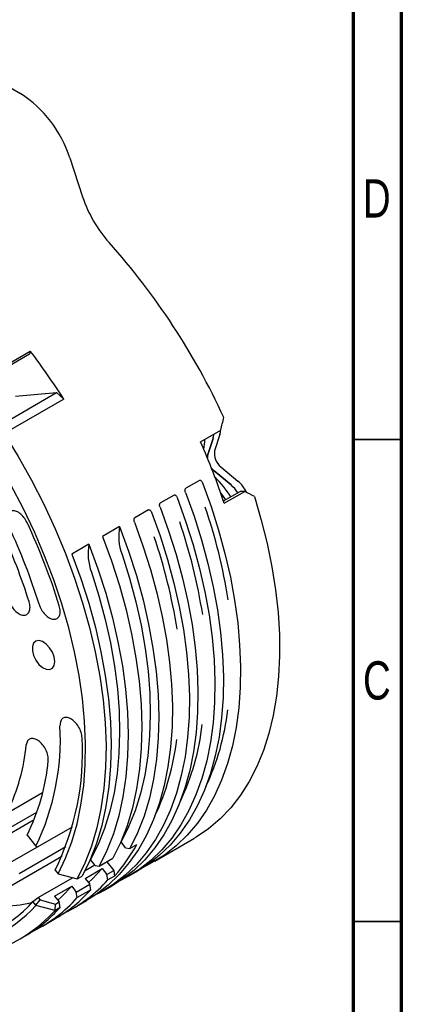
# Model space of a CAD drawing. Header units: millimetres. Extents: x 15 to 415, y 5 to 292.
# Tile 16 of 39: x 375 to 415, y 90 to 192. Entities that reach past the tile are written whole.
import ezdxf

# ---------------------------------------------------------------- set-up
doc = ezdxf.new("R2010")
doc.units = ezdxf.units.MM
doc.styles.add('SLDTEXTSTYLE0', font='TXT', dxfattribs={"width": 0.75})

msp = doc.modelspace()

# ---------------------------------------------------------------- linework, layer by layer
at = {"color": 7, "linetype": 'Continuous', "lineweight": 70}
for p, q in [((415, 292), (415, 5)), ((410, 287), (410, 10))]:
    msp.add_line(p, q, dxfattribs=at)
at = {"color": 7, "linetype": 'Continuous', "lineweight": 25}
for p, q in [((368.466, 188.404), (375.448, 184.374)), ((380.561, 177.687), (381.903, 173.639)), ((370.333, 154.121), (376.467, 157.662)), ((376.381, 157.343), (370.352, 153.863)), ((376.467, 157.662), (376.381, 157.343)), ((373.154, 149.871), (379.182, 153.35)), ((374.913, 152.968), (379.182, 153.35)), ((379.182, 153.35), (379.938, 152.68)), ((379.938, 152.68), (373.751, 149.109)), ((394.136, 148.242), (396.257, 149.466)), ((394.902, 146.914), (395.445, 148.584)), ((395.445, 148.584), (394.902, 146.914)), ((396.152, 148.992), (395.609, 147.322)), ((397.313, 143.769), (395.554, 145.233)), ((395.554, 145.233), (397.313, 143.769)), ((396.261, 145.641), (398.02, 144.177)), ((394.047, 144.244), (392.632, 143.428)), ((396.529, 142.107), (398.253, 143.102)), ((396.611, 141.863), (398.732, 143.087)), ((398.732, 143.087), (398.253, 143.102)), ((391.395, 142.713), (389.981, 141.897)), ((396.257, 142.901), (396.728, 142.221)), ((388.743, 141.183), (387.329, 140.367)), ((385.738, 139.449), (383.97, 138.428)), ((382.556, 137.612), (380.788, 136.592)), ((377.742, 111.821), (374.329, 109.851)), ((372.385, 107.083), (377.154, 109.836)), ((369.361, 104.732), (376.609, 108.915)), ((380.813, 108.279), (377.247, 106.221)), ((376.124, 107.446), (377.046, 106.299)), ((374.381, 104.6), (377.213, 106.234)), ((375.302, 103.454), (380.152, 106.253)), ((385.889, 106.738), (385.865, 106.724)), ((386.368, 106.142), (385.889, 106.738)), ((386.811, 106.06), (387.518, 106.468)), ((389.386, 104.743), (393.452, 107.09)), ((386.368, 106.142), (386.811, 106.06)), ((371.735, 100.618), (378.983, 104.801)), ((382.165, 103.782), (383.151, 104.35)), ((382.707, 104.902), (382.683, 104.888)), ((383.186, 104.306), (382.707, 104.902)), ((383.186, 104.306), (383.629, 104.223)), ((383.629, 104.223), (385.043, 105.039)), ((384.413, 104.676), (385.131, 103.783)), ((379.043, 103.815), (379.347, 103.437)), ((379.347, 103.437), (379.351, 103.435)), ((379.351, 103.435), (381.333, 102.901)), ((381.337, 102.901), (381.861, 103.203)), ((382.177, 102.95), (383.945, 103.97)), ((383.945, 103.97), (384.424, 103.375)), ((384.424, 103.375), (385.131, 103.783)), ((384.515, 102.793), (384.424, 103.375)), ((385.222, 103.201), (384.515, 102.793)), ((385.131, 103.783), (385.222, 103.201)), ((386.734, 103.213), (387.618, 103.723)), ((377.297, 100.972), (380.86, 103.028)), ((381.242, 101.538), (382.656, 102.355)), ((381.333, 102.901), (381.337, 102.901)), ((382.177, 102.95), (382.656, 102.355)), ((382.748, 101.773), (382.656, 102.355)), ((384.082, 101.682), (384.966, 102.192)), ((378.995, 101.114), (380.763, 102.134)), ((380.763, 102.134), (381.242, 101.538)), ((381.333, 100.957), (381.242, 101.538)), ((382.748, 101.773), (381.333, 100.957)), ((377.049, 100.166), (376.745, 100.544)), ((377.049, 100.166), (377.494, 100.727)), ((377.05, 100.161), (377.049, 100.166)), ((379.033, 99.627), (377.05, 100.161)), ((377.297, 100.972), (377.494, 100.727)), ((377.494, 100.727), (379.091, 100.297)), ((378.995, 101.114), (379.474, 100.518)), ((379.042, 99.634), (379.091, 100.297)), ((379.091, 100.297), (379.474, 100.518)), ((379.566, 99.936), (379.474, 100.518)), ((380.9, 99.846), (382.315, 100.662)), ((379.042, 99.634), (379.033, 99.627)), ((379.566, 99.936), (379.042, 99.634)), ((377.718, 98.009), (379.133, 98.825)), ((375.42, 96.683), (375.951, 96.989))]:
    msp.add_line(p, q, dxfattribs=at)
at = {"color": 7, "linetype": 'Continuous', "lineweight": 35}
for p, q in [((415, 148.5), (410, 148.5)), ((410, 148.5), (415, 148.5)), ((410, 98.5), (415, 98.5))]:
    msp.add_line(p, q, dxfattribs=at)
at = {"color": 7, "linetype": 'Continuous', "lineweight": 25, "flags": 128}
for points in [[(379.351, 103.435), (380.127, 105.038), (380.784, 106.764), (381.32, 108.606), (381.731, 110.556), (382.017, 112.604), (382.175, 114.744), (382.206, 116.964), (382.109, 119.255), (381.884, 121.608), (381.532, 124.012), (381.056, 126.456), (380.456, 128.93), (379.737, 131.424), (378.9, 133.926), (377.949, 136.424), (376.889, 138.91), (375.725, 141.371), (374.46, 143.797), (373.102, 146.177), (371.655, 148.501)], [(373.751, 149.109), (375.215, 146.71), (376.589, 144.256), (377.866, 141.758), (379.04, 139.226), (380.107, 136.672), (381.062, 134.106), (381.9, 131.539), (382.619, 128.983), (383.216, 126.447), (383.687, 123.944), (384.03, 121.483), (384.245, 119.076), (384.33, 116.732), (384.285, 114.461), (384.11, 112.274), (383.806, 110.18), (383.374, 108.187), (382.816, 106.304), (382.135, 104.54), (381.333, 102.901)], [(394.902, 146.914), (394.865, 146.728), (394.864, 146.548)], [(394.864, 146.548), (394.865, 146.728), (394.902, 146.914)], [(395.281, 145.519), (395.381, 145.4), (395.554, 145.233)], [(395.554, 145.233), (395.381, 145.4), (395.281, 145.519)], [(394.355, 144.003), (395.241, 141.545), (396.019, 139.089), (396.686, 136.644), (397.241, 134.22), (397.681, 131.827), (398.003, 129.473), (398.208, 127.169), (398.294, 124.923), (398.261, 122.743), (398.108, 120.639), (397.837, 118.619), (397.449, 116.69), (396.944, 114.861), (396.326, 113.138), (395.596, 111.528), (394.758, 110.037), (393.814, 108.672), (392.769, 107.437), (391.626, 106.338), (390.389, 105.379), (389.065, 104.563), (388.484, 104.264)], [(391.704, 142.473), (392.589, 140.015), (393.367, 137.559), (394.035, 135.114), (394.589, 132.69), (395.029, 130.297), (395.352, 127.943), (395.557, 125.639), (395.642, 123.392), (395.609, 121.213), (395.457, 119.109), (395.186, 117.088), (394.797, 115.16), (394.293, 113.33), (393.674, 111.607), (392.945, 109.997), (392.106, 108.507), (391.162, 107.142), (390.117, 105.907), (388.974, 104.808), (387.738, 103.849), (386.413, 103.033), (385.832, 102.734)], [(392.588, 142.983), (393.473, 140.525), (394.251, 138.069), (394.918, 135.624), (395.473, 133.2), (395.913, 130.807), (396.236, 128.453), (396.44, 126.149), (396.526, 123.902), (396.493, 121.723), (396.34, 119.619), (396.069, 117.599), (395.681, 115.67), (395.177, 113.84), (394.558, 112.117), (393.829, 110.507), (392.99, 109.017), (392.046, 107.652), (391.001, 106.417), (389.858, 105.318), (388.622, 104.359), (387.618, 103.723)], [(399.734, 142.583), (400.456, 140.124), (401.065, 137.681), (401.56, 135.265), (401.937, 132.885), (402.196, 130.55), (402.336, 128.269), (402.356, 126.052), (402.256, 123.906), (402.037, 121.842), (401.698, 119.866), (401.243, 117.987), (400.672, 116.211), (399.987, 114.547), (399.192, 113), (398.289, 111.577), (397.283, 110.283), (396.176, 109.123), (394.974, 108.103), (393.681, 107.225), (393.452, 107.09)], [(389.936, 141.453), (390.821, 138.995), (391.599, 136.538), (392.267, 134.094), (392.822, 131.67), (393.261, 129.276), (393.584, 126.923), (393.789, 124.618), (393.875, 122.372), (393.841, 120.192), (393.689, 118.088), (393.418, 116.068), (393.029, 114.14), (392.525, 112.31), (391.907, 110.587), (391.177, 108.977), (390.338, 107.487), (389.395, 106.121), (388.349, 104.887), (387.206, 103.788), (385.97, 102.828), (384.966, 102.192)], [(389.052, 140.942), (389.937, 138.484), (390.715, 136.028), (391.383, 133.584), (391.938, 131.16), (392.377, 128.766), (392.7, 126.413), (392.905, 124.108), (392.991, 121.862), (392.957, 119.682), (392.805, 117.578), (392.534, 115.558), (392.145, 113.629), (391.641, 111.8), (391.023, 110.077), (390.293, 108.467), (389.455, 106.976), (388.511, 105.611), (387.465, 104.377), (386.322, 103.278), (385.086, 102.318), (383.762, 101.503), (383.18, 101.204)], [(387.284, 139.922), (388.169, 137.464), (388.947, 135.008), (389.615, 132.563), (390.17, 130.139), (390.61, 127.746), (390.932, 125.392), (391.137, 123.088), (391.223, 120.842), (391.19, 118.662), (391.037, 116.558), (390.766, 114.538), (390.378, 112.609), (389.873, 110.78), (389.255, 109.057), (388.525, 107.447), (387.687, 105.956), (386.743, 104.591), (385.698, 103.356), (384.554, 102.257), (383.318, 101.298), (382.315, 100.662)], [(385.738, 139.449), (386.667, 136.907), (387.481, 134.366), (388.178, 131.837), (388.754, 129.33), (389.207, 126.855), (389.535, 124.423), (389.737, 122.045), (389.811, 119.729), (389.758, 117.487), (389.578, 115.326), (389.271, 113.257), (388.838, 111.288), (388.283, 109.426), (387.606, 107.681), (386.811, 106.06)], [(383.97, 138.428), (384.899, 135.887), (385.714, 133.346), (386.41, 130.817), (386.987, 128.31), (387.44, 125.835), (387.768, 123.403), (387.969, 121.025), (388.043, 118.709), (387.99, 116.466), (387.81, 114.306), (387.503, 112.237), (387.071, 110.267), (386.515, 108.406), (385.838, 106.661), (385.043, 105.039)], [(382.556, 137.612), (383.485, 135.071), (384.3, 132.53), (384.996, 130.001), (385.572, 127.493), (386.025, 125.019), (386.353, 122.587), (386.555, 120.208), (386.629, 117.893), (386.576, 115.65), (386.396, 113.49), (386.089, 111.42), (385.656, 109.451), (385.101, 107.59), (384.424, 105.845), (383.629, 104.223)], [(380.788, 136.592), (381.717, 134.05), (382.532, 131.51), (383.229, 128.98), (383.805, 126.473), (384.258, 123.999), (384.586, 121.567), (384.787, 119.188), (384.862, 116.873), (384.808, 114.63), (384.628, 112.469), (384.321, 110.4), (383.889, 108.431), (383.333, 106.57), (382.656, 104.825), (381.861, 103.203)], [(385.991, 136.569), (386.767, 134.102), (387.428, 131.647), (387.971, 129.214), (388.394, 126.815), (388.695, 124.459), (388.873, 122.156), (388.928, 119.916), (388.858, 117.748), (388.665, 115.661), (388.349, 113.664), (387.911, 111.766), (387.354, 109.973), (386.679, 108.295), (385.889, 106.738)], [(382.809, 134.733), (383.585, 132.265), (384.246, 129.81), (384.789, 127.378), (385.212, 124.979), (385.513, 122.623), (385.691, 120.32), (385.746, 118.079), (385.676, 115.911), (385.483, 113.824), (385.167, 111.828), (384.729, 109.929), (384.172, 108.137), (383.497, 106.459), (382.707, 104.902)], [(379.001, 125.448), (378.937, 125.922), (378.755, 126.418), (378.472, 126.881), (378.12, 127.263), (377.738, 127.52), (377.365, 127.626), (377.044, 127.569), (376.808, 127.355), (376.683, 127.008), (376.683, 126.564), (376.808, 126.073), (377.044, 125.586), (377.365, 125.158), (377.738, 124.834), (378.12, 124.65), (378.472, 124.625), (378.755, 124.763), (378.937, 125.047), (379.001, 125.448)], [(376.609, 108.915), (376.819, 109.04), (376.866, 109.068)], [(378.983, 104.801), (379.493, 105.111), (379.759, 105.287)], [(383.945, 103.97), (382.882, 102.867), (382.513, 102.532)], [(380.763, 102.134), (379.7, 101.03), (379.331, 100.696)], [(373.902, 100.085), (375.42, 100.227), (376.661, 100.453)]]:
    msp.add_lwpolyline(points, dxfattribs=at)
at = {"color": 7, "linetype": 'Continuous', "lineweight": 25}
for centre, radius, start, end in [((368.73, 173.94), 12.41, 17.57424, 57.22285), ((394.731, 177.939), 13.53, 198.53188, 221.85196), ((330.414, 120.343), 72.808, 24.70838, 41.843), ((318.513, 113.585), 72.81, 32.47549, 37.25474), ((394.573, 149.479), 1.652, 342.84066, 358.89379), ((330.7, 119.96), 69.455, 18.38155, 24.02824), ((389.228, 148.593), 5.362, 347.95907, 359.04298), ((393.866, 149.071), 1.652, 342.84066, 358.89379), ((393.866, 149.071), 1.652, 342.84066, 358.89379), ((397.361, 147.034), 1.775, 170.67816, 231.73163), ((387.879, 136.546), 11.165, 32.51795, 45.87513), ((395.666, 141.43), 3.618, 25.48995, 49.3986), ((395.053, 141.111), 3.489, 32.04121, 49.63189), ((395.033, 141.093), 3.516, 32.10972, 49.56338), ((339.167, 122.593), 58.59, 9.10462, 18.78846), ((336.516, 121.062), 58.59, 9.10462, 18.78846), ((320.52, 114.182), 58.491, 17.38724, 25.02256), ((319.194, 113.399), 60.896, 17.19035, 25.21945), ((316.295, 111.685), 66.139, 17.19035, 25.21945), ((391.033, 138.463), 5.386, 169.45623, 200.58833), ((333.864, 119.532), 58.59, 9.10462, 18.78846), ((387.851, 136.627), 5.386, 169.45623, 200.58833), ((372.05, 123.249), 25.079, 334.63317, 353.55724), ((354.072, 117.398), 25.514, 334.21522, 3.135), ((369.399, 121.719), 25.079, 334.63317, 353.55724), ((354.336, 116.008), 27.551, 333.73242, 3.193), ((356.204, 118.636), 19.922, 334.09673, 354.70618), ((366.747, 120.189), 25.079, 334.63317, 353.55724), ((356.694, 117.155), 21.72, 333.44879, 354.75984), ((372.266, 114.745), 17.353, 318.30129, 331.51211), ((373.568, 112.536), 14.655, 296.02664, 318.3317), ((371.757, 111.562), 14.718, 300.07351, 318.30847), ((366.257, 110.071), 14.168, 273.03551, 317.74792), ((366.407, 109.809), 14.366, 272.39748, 317.80786), ((370.386, 110.7), 14.655, 296.02664, 318.3317), ((367.905, 109.652), 14.977, 270.2781, 317.98526), ((368.576, 109.725), 14.718, 300.07351, 318.30847)]:
    msp.add_arc(centre, radius, start, end, dxfattribs=at)
for centre, major_axis, ratio, start_param, end_param in [((371.25, 143.924), (18.286, 56.25), 0.3824661, 4.9340197, 4.9572776), ((371.25, 143.924), (51.253, -19.505), 0.1862082, 1.0539433, 1.0772012), ((355.163, 134.64), (-26.067, 28.498), 0.2016722, 2.7488032, 2.7620904), ((355.163, 134.64), (42.326, 38.716), 0.6978554, 4.5885132, 4.6007412)]:
    msp.add_ellipse(centre, major_axis=major_axis, ratio=ratio, start_param=start_param, end_param=end_param, dxfattribs=at)
for points, knots in [([(394.047, 144.244), (394.063, 144.25), (394.096, 144.264), (394.155, 144.253), (394.227, 144.211), (394.301, 144.126), (394.337, 144.045), (394.355, 144.003)], [0, 0, 0, 0, 0.1315809, 0.2625324, 0.4483398, 0.7171096, 1, 1, 1, 1]), ([(392.588, 142.983), (392.569, 143.044), (392.54, 143.139), (392.543, 143.268), (392.564, 143.349), (392.596, 143.402), (392.622, 143.42), (392.632, 143.428)], [0, 0, 0, 0, 0.3855994, 0.6028117, 0.7718854, 0.9036616, 1, 1, 1, 1]), ([(391.395, 142.713), (391.411, 142.72), (391.444, 142.733), (391.504, 142.723), (391.575, 142.681), (391.649, 142.595), (391.685, 142.514), (391.704, 142.473)], [0, 0, 0, 0, 0.1315809, 0.2625324, 0.4483398, 0.7171096, 1, 1, 1, 1]), ([(376.13, 139.866), (376.026, 140.053), (375.818, 140.428), (375.377, 140.854), (374.92, 141.092), (374.504, 141.105), (374.195, 140.888), (374.043, 140.477), (374.058, 139.931), (374.21, 139.541), (374.286, 139.346)], [0, 0, 0, 0, 0.1252776, 0.2501116, 0.3749619, 0.4998806, 0.6252561, 0.7500974, 0.8749942, 1, 1, 1, 1]), ([(388.743, 141.183), (388.76, 141.19), (388.792, 141.203), (388.852, 141.193), (388.923, 141.151), (388.997, 141.065), (389.033, 140.984), (389.052, 140.942)], [0, 0, 0, 0, 0.1315809, 0.2625324, 0.4483398, 0.7171096, 1, 1, 1, 1]), ([(389.936, 141.453), (389.917, 141.513), (389.888, 141.608), (389.891, 141.738), (389.913, 141.819), (389.944, 141.871), (389.97, 141.889), (389.981, 141.897)], [0, 0, 0, 0, 0.3855994, 0.6028117, 0.7718854, 0.9036616, 1, 1, 1, 1]), ([(387.284, 139.922), (387.266, 139.983), (387.237, 140.078), (387.239, 140.208), (387.261, 140.288), (387.293, 140.341), (387.318, 140.359), (387.329, 140.367)], [0, 0, 0, 0, 0.3855994, 0.6028117, 0.7718854, 0.9036616, 1, 1, 1, 1]), ([(374.234, 131.808), (374.31, 131.613), (374.463, 131.223), (374.86, 130.713), (375.31, 130.359), (375.76, 130.214), (376.137, 130.301), (376.382, 130.606), (376.472, 131.082), (376.383, 131.467), (376.338, 131.66)], [0, 0, 0, 0, 0.12522921, 0.25011686, 0.37510562, 0.50014292, 0.62524956, 0.75009309, 0.87499202, 1, 1, 1, 1]), ([(377.37, 131.397), (377.445, 131.201), (377.596, 130.811), (377.992, 130.299), (378.442, 129.942), (378.893, 129.794), (379.272, 129.878), (379.519, 130.18), (379.611, 130.654), (379.523, 131.039), (379.479, 131.232)], [0, 0, 0, 0, 0.1252364, 0.2501146, 0.3750882, 0.5001298, 0.6252561, 0.7500975, 0.8749942, 1, 1, 1, 1]), ([(381.845, 117.543), (381.823, 117.729), (381.78, 118.1), (381.503, 118.692), (381.117, 119.198), (380.663, 119.549), (380.213, 119.689), (379.841, 119.596), (379.587, 119.293), (379.561, 118.96), (379.548, 118.793)], [0, 0, 0, 0, 0.1252776, 0.2501116, 0.3749619, 0.4998806, 0.6252561, 0.7500974, 0.8749942, 1, 1, 1, 1]), ([(378.323, 115.172), (378.324, 115.347), (378.324, 115.696), (378.105, 116.297), (377.758, 116.841), (377.32, 117.258), (376.86, 117.481), (376.453, 117.473), (376.145, 117.248), (376.076, 116.948), (376.041, 116.798)], [0, 0, 0, 0, 0.1252723, 0.25010981, 0.37495812, 0.49986948, 0.62524955, 0.75009308, 0.87499202, 1, 1, 1, 1])]:
    msp.add_open_spline(points, degree=3, knots=knots, dxfattribs=at)

# ---------------------------------------------------------------- texts
at = {"color": 7, "linetype": 'Continuous', "lineweight": 0, "char_height": 3.969, "attachment_point": 2, "style": 'SLDTEXTSTYLE0'}
for s, insert in [('D', (412.453, 175.477)), ('C', (412.459, 125.477))]:
    msp.add_mtext(s, dxfattribs=dict(at, insert=insert))

doc.saveas('drawing.dxf')
